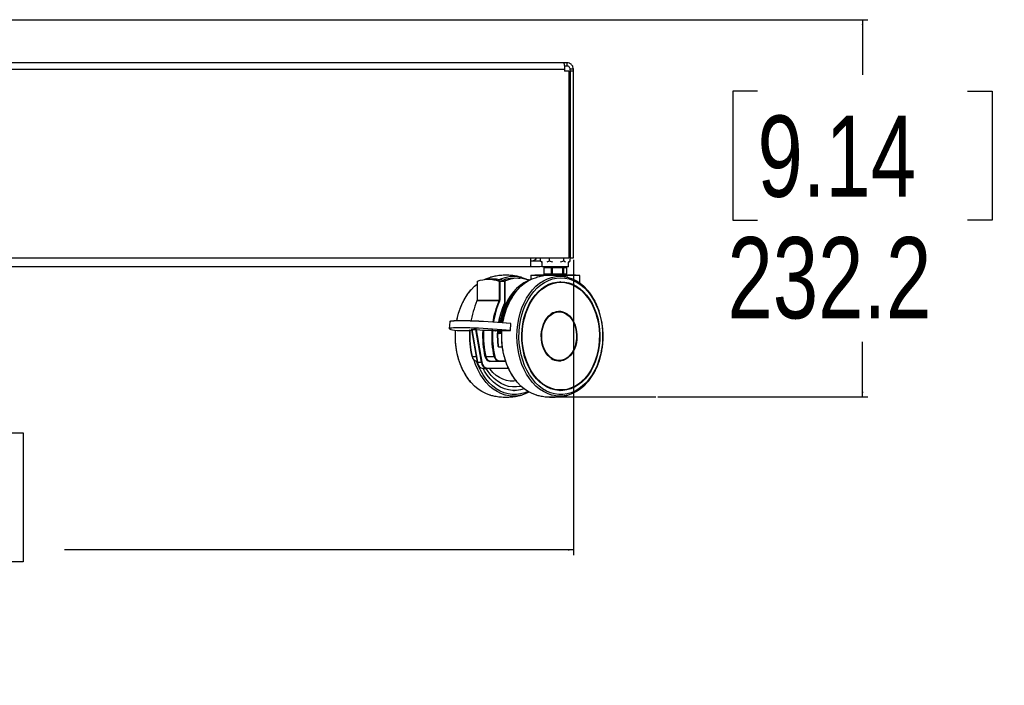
# Model space of a CAD drawing. Header units: millimetres. Extents: x 36407 to 443956, y 20230 to 409263.
# Tile 52 of 79: x 300176 to 330483, y 20230 to 40710. Entities that reach past the tile are written whole.
import ezdxf

# ---------------------------------------------------------------- set-up
doc = ezdxf.new("R2010")
doc.units = ezdxf.units.MM
doc.header["$LTSCALE"] = 50
doc.layers.add('COMPONENT_GEOMETRY', color=7, linetype='Continuous')
doc.styles.add('SLDTEXTSTYLE0', font='TXT', dxfattribs={"width": 0.75})
doc.dimstyles.new('SLDDIMSTYLE1', dxfattribs={"dimtxt": 2500, "dimasz": 165.1, "dimexe": 0, "dimexo": 0.0625, "dimgap": 625, "dimtad": 0, "dimtih": 1, "dimtoh": 1, "dimdec": 1, "dimrnd": 1e-09, "dimzin": 12, "dimdsep": 46, "dimtxsty": 'SLDTEXTSTYLE0', "dimsah": 1, "dimcen": 0.09, "dimadec": 0, "dimazin": 3, "dimtfac": 1, "dimtdec": 1, "dimtofl": 0, "dimtmove": 0, "dimatfit": 3, "dimfxl": 1, "dimfrac": 2, "dimtolj": 1, "dimtzin": 12, "dimarcsym": 0})
doc.dimstyles.new('SLDDIMSTYLE2', dxfattribs={"dimtxt": 2500, "dimasz": 165.1, "dimexe": 0, "dimexo": 0.0625, "dimgap": 625, "dimtad": 0, "dimtih": 1, "dimtoh": 1, "dimdec": 1, "dimrnd": 1e-09, "dimzin": 12, "dimdsep": 46, "dimtxsty": 'SLDTEXTSTYLE0', "dimsah": 1, "dimcen": 0.09, "dimadec": 0, "dimazin": 3, "dimtfac": 1, "dimtdec": 1, "dimtofl": 0, "dimtmove": 0, "dimatfit": 3, "dimfxl": 1, "dimfrac": 2, "dimtolj": 1, "dimtzin": 12, "dimarcsym": 0})

# ---------------------------------------------------------------- blocks, each defined once
blk = doc.blocks.new('_D_8')
at = {"layer": 'COMPONENT_GEOMETRY', "color": 7}
for p, q in [((299584, 40710), (326278, 40710)), ((326120, 40710), (326120, 39014)), ((322887, 38506), (322125, 38506)), ((322125, 38506), (322125, 34538)), ((329352, 38506), (330114, 38506)), ((330114, 38506), (330114, 34538)), ((322125, 34538), (322887, 34538)), ((330114, 34538), (329352, 34538)), ((326120, 29102), (326120, 30797)), ((319816, 29102), (326278, 29102))]:
    blk.add_line(p, q, dxfattribs=at)
for points in [[(326120, 40710), (326094, 40544), (326145, 40544)], [(326120, 29102), (326145, 29267), (326094, 29267)]]:
    blk.add_solid(points, dxfattribs=at)
at = {"layer": 'COMPONENT_GEOMETRY', "color": 7, "char_height": 2500, "attachment_point": 1, "style": 'SLDTEXTSTYLE0'}
for s, insert in [('9.14', (322887, 37760)), ('232.2', (321963, 34020))]:
    blk.add_mtext(s, dxfattribs=dict(at, insert=insert))
blk = doc.blocks.new('_D_9')
at = {"layer": 'COMPONENT_GEOMETRY', "color": 7}
for p, q in [((271821, 33321), (271821, 24238)), ((317221, 33321), (317221, 24238)), ((289519, 27998), (288757, 27998)), ((288757, 27998), (288757, 24029)), ((299523, 27998), (300284, 27998)), ((300284, 27998), (300284, 24029)), ((271821, 24397), (287489, 24397)), ((317221, 24397), (301553, 24397)), ((288757, 24029), (289519, 24029)), ((300284, 24029), (299523, 24029))]:
    blk.add_line(p, q, dxfattribs=at)
for points in [[(271821, 24397), (271986, 24372), (271986, 24422)], [(317221, 24397), (317056, 24422), (317056, 24372)]]:
    blk.add_solid(points, dxfattribs=at)
at = {"layer": 'COMPONENT_GEOMETRY', "color": 7, "char_height": 2500, "attachment_point": 1, "style": 'SLDTEXTSTYLE0'}
for s, insert in [('2\'11.7"', (289519, 27252)), ('908', (291750, 23511))]:
    blk.add_mtext(s, dxfattribs=dict(at, insert=insert))

msp = doc.modelspace()

# ---------------------------------------------------------------- linework, layer by layer
at = {"color": 7, "linetype": 'Continuous', "lineweight": 25}
for p, q in [((272091.62, 39184.55), (316950.2, 39184.55)), ((316920.91, 39384.55), (272120.91, 39384.55)), ((317020.91, 39384.55), (316920.91, 39384.55)), ((317020.91, 39284.55), (316942.23, 39284.55)), ((316950.2, 39184.55), (316950.2, 39124.54)), ((316950.2, 39184.55), (316950.2, 39184.55)), ((317080.2, 39124.54), (316950.2, 39124.54)), ((317020.91, 39384.55), (317020.91, 39284.55)), ((317080.2, 39124.54), (317080.2, 33384.55)), ((317220.91, 39184.55), (317120.91, 39184.55)), ((317120.91, 39124.54), (317120.91, 39184.55)), ((317220.91, 39124.54), (317120.91, 39124.54)), ((317120.91, 39124.54), (317120.91, 33384.55)), ((317220.91, 39124.54), (317220.91, 39184.55)), ((317220.91, 33384.55), (317220.91, 39124.54)), ((271961.62, 33384.55), (317080.2, 33384.55)), ((316203.38, 33280.94), (316203.38, 33384.55)), ((316470.29, 33384.55), (316470.29, 33280.94)), ((316926.36, 33280.94), (316926.36, 33384.55)), ((317095.51, 33558.65), (317080.2, 33570.62)), ((317115.52, 33541.28), (317080.2, 33567.24)), ((317115.52, 33280.94), (317115.52, 33541.28)), ((317120.91, 33384.55), (317220.91, 33384.55)), ((315908.41, 33109.55), (273133.41, 33109.55)), ((316195.91, 33284.55), (315908.41, 33284.55)), ((316195.91, 33109.55), (315908.41, 33109.55)), ((316203.38, 33284.73), (316195.91, 33284.55)), ((316246.95, 33113.58), (316195.91, 33109.55)), ((316203.38, 33280.94), (316223.71, 33265.99)), ((316271.29, 33245.57), (316203.38, 33280.94)), ((316222.41, 33264.34), (316246.95, 33245.15)), ((316246.95, 33245.15), (316246.95, 33109.55)), ((317071.95, 33109.55), (316246.95, 33109.55)), ((316305.72, 33079.55), (316305.72, 32889.55)), ((316310.72, 33084.54), (316316.16, 33084.54)), ((316544.03, 33079.55), (316312.52, 33079.55)), ((316312.52, 33079.55), (316312.52, 32889.55)), ((316316.16, 33084.54), (316547.67, 33084.54)), ((316470.29, 33280.94), (316402.38, 33245.57)), ((316409.45, 33109.55), (316409.45, 33084.54)), ((316586.33, 33245.57), (316470.29, 33280.94)), ((316567.97, 33079.55), (316544.03, 33079.55)), ((316544.03, 32889.55), (316544.03, 33079.55)), ((316547.67, 33084.54), (316566.82, 33084.54)), ((316566.82, 33084.54), (316895.55, 33084.54)), ((316896.7, 33079.55), (316567.97, 33079.55)), ((316567.97, 33079.55), (316567.97, 32889.55)), ((316926.36, 33280.94), (316810.32, 33245.57)), ((316895.55, 33084.54), (316910.12, 33084.54)), ((316896.7, 32889.55), (316896.7, 33079.55)), ((316914.9, 33079.55), (316896.7, 33079.55)), ((316909.44, 33084.54), (316909.44, 33109.55)), ((316910.12, 33084.54), (317007.33, 33084.54)), ((316914.9, 33079.55), (316914.9, 32889.55)), ((317012.12, 33079.55), (316914.9, 33079.55)), ((316974.49, 33245.57), (316926.36, 33280.94)), ((317007.33, 33084.54), (317008.18, 33084.54)), ((317012.12, 32889.55), (317012.12, 33079.55)), ((317013.18, 32889.55), (317013.18, 33079.55)), ((317115.52, 33280.94), (317067.39, 33245.57)), ((317071.95, 33245.15), (317096.49, 33264.34)), ((317071.95, 33109.55), (317071.95, 33245.15)), ((315904.45, 32837.05), (315904.45, 32715.6)), ((315914.45, 32847.05), (317404.45, 32847.05)), ((316031.67, 32859.55), (316031.67, 32847.05)), ((316031.67, 32859.55), (317287.23, 32859.55)), ((316316.16, 32884.55), (316310.72, 32884.55)), ((316312.52, 32889.55), (316544.03, 32889.55)), ((316547.67, 32884.55), (316316.16, 32884.55)), ((316409.45, 32884.55), (316409.45, 32859.55)), ((316544.03, 32889.55), (316567.97, 32889.55)), ((316566.82, 32884.55), (316547.67, 32884.55)), ((316895.55, 32884.55), (316566.82, 32884.55)), ((316567.97, 32889.55), (316896.7, 32889.55)), ((316910.12, 32884.55), (316895.55, 32884.55)), ((316896.7, 32889.55), (316914.9, 32889.55)), ((316909.44, 32859.55), (316909.44, 32884.55)), ((317007.33, 32884.55), (316910.12, 32884.55)), ((316914.9, 32889.55), (317012.12, 32889.55)), ((317008.18, 32884.55), (317007.33, 32884.55)), ((317287.23, 32847.05), (317287.23, 32859.55)), ((317414.45, 32608.76), (317414.45, 32837.05)), ((314254.38, 32654.43), (314254.38, 32084.8)), ((314257.21, 32654.43), (314257.21, 32084.8)), ((314763.64, 32725.81), (314605.86, 32725.81)), ((314940.17, 32084.8), (314940.17, 32654.43)), ((314954.31, 32654.43), (314940.17, 32654.43)), ((314949.06, 32664.12), (315106.84, 32664.12)), ((314954.31, 32654.43), (314954.31, 32084.8)), ((315112.09, 32654.43), (314954.31, 32654.43)), ((315112.09, 32002.31), (315112.09, 32654.43)), ((315115.12, 32002.31), (315115.12, 32654.43)), ((316800.74, 32646.49), (316811.16, 32646.55)), ((316811.16, 32646.55), (316802.53, 32646.55)), ((316831.88, 32629.55), (316811.16, 32629.55)), ((314934.83, 32058.54), (314251.87, 32058.54)), ((314257.21, 32084.8), (314940.17, 32084.8)), ((314954.31, 32084.8), (314940.17, 32084.8)), ((316780.55, 31722.05), (316754.6, 31722.05)), ((313411.45, 31415.85), (313398.63, 31211.63)), ((315281.86, 31357.7), (315269.05, 31153.48)), ((315279.59, 31151.57), (315292.41, 31355.79)), ((313663.62, 31141.86), (313664.25, 31141.83)), ((313664.25, 31141.83), (314033.05, 31141.83)), ((314082.61, 31180.76), (314208.05, 31180.76)), ((314086.38, 31172), (314260.05, 30168.2)), ((314214.4, 31173.14), (314088.95, 31173.14)), ((314088.95, 31173.14), (314262.94, 30167.55)), ((314388.38, 30167.55), (314214.4, 31173.14)), ((314229.47, 31168.96), (314402.32, 30169.9)), ((314439.89, 31143.29), (314229.47, 31168.96)), ((314237.06, 31178.92), (314447.49, 31153.25)), ((314447.49, 31153.25), (314712.31, 31153.25)), ((314718.83, 31142.47), (314454.01, 31142.47)), ((314812, 31131.9), (314732.94, 31141.55)), ((314740.54, 31151.51), (314819.6, 31141.86)), ((314819.6, 31141.86), (315264.73, 31141.86)), ((314820.22, 31141.83), (314819.6, 31141.86)), ((314820.22, 31141.83), (315265.36, 31141.83)), ((314932.58, 31057.82), (314891.41, 31057.82)), ((314892.21, 31068.35), (314924.05, 31068.35)), ((314927.99, 31141.83), (314924.05, 31068.35)), ((315007.77, 31057.82), (314955.86, 31057.82)), ((315265.36, 31141.83), (315264.73, 31141.86)), ((314913.05, 30644.99), (315028.36, 30644.99)), ((314519.07, 30343.61), (314783.89, 30343.61)), ((314237.59, 30204.35), (314253.8, 30204.35)), ((314262.94, 30167.55), (314388.38, 30167.55)), ((314655.73, 30204.35), (314920.55, 30204.35)), ((315127.12, 30204.35), (314920.55, 30204.35)), ((316754.6, 30222.05), (316780.55, 30222.05)), ((314437.23, 29976.19), (314562.67, 29976.19)), ((315218.46, 29976.19), (314562.67, 29976.19)), ((315373.89, 29297.54), (315403.24, 29297.54)), ((316802.53, 29297.54), (316811.16, 29297.54)), ((316811.16, 29314.54), (316831.88, 29314.54))]:
    msp.add_line(p, q, dxfattribs=at)
at = {"color": 8, "linetype": 'Continuous', "lineweight": 25}
for p, q in [((316312.52, 33079.55), (316305.72, 33079.55)), ((317013.18, 33079.55), (317012.12, 33079.55)), ((316382.24, 32837.05), (315904.45, 32837.05)), ((316305.72, 32889.55), (316312.52, 32889.55)), ((317414.45, 32837.05), (316759.12, 32837.05)), ((317012.12, 32889.55), (317013.18, 32889.55)), ((314257.21, 32654.43), (314254.38, 32654.43)), ((315112.09, 32654.43), (315115.12, 32654.43)), ((314257.21, 32084.8), (314254.38, 32084.8)), ((315112.09, 32002.31), (315115.12, 32002.31)), ((313663.62, 31141.86), (314033.57, 31141.86)), ((314029.35, 31153.25), (314089.63, 31153.25)), ((314091.49, 31142.47), (314035.87, 31142.47)), ((314966.85, 31141.83), (314962.83, 31067.82)), ((314962.83, 31067.82), (315008.39, 31067.82)), ((315029.76, 30634.99), (314920.02, 30634.99)), ((314100.93, 30343.61), (314229.71, 30343.61)), ((315130.8, 30194.35), (314648.76, 30194.35)), ((314927.52, 30214.35), (315123.56, 30214.35)), ((314569.64, 29986.18), (315213.89, 29986.18))]:
    msp.add_line(p, q, dxfattribs=at)
at = {"color": 7, "linetype": 'Continuous', "lineweight": 25, "flags": 128}
for points in [[(315908.41, 33109.55), (315908.41, 33115.79), (315908.41, 33134.28), (315908.41, 33164.32), (315908.41, 33204.74), (315908.41, 33253.99), (315908.41, 33310.18), (315908.41, 33371.14), (315908.41, 33384.55)], [(314480.01, 32717.63), (314525.09, 32737.93), (314651.08, 32781.94), (314664.4, 32785.53)], [(315811.79, 32705.1), (315767.7, 32718.8), (315639.98, 32745.92), (315510.95, 32754.92), (315381.93, 32745.73), (315254.24, 32718.42), (315129.17, 32673.29), (315098.59, 32659.33)], [(315374.53, 32817.4), (315504.25, 32808.51), (315632.72, 32781.94), (315758.7, 32737.93), (315856.22, 32690.82)], [(315494.94, 32394.61), (315498.34, 32398.52), (315602.66, 32506.4), (315714.05, 32599.5), (315831.46, 32676.93), (315953.74, 32737.93), (316079.72, 32781.94), (316093.05, 32785.53)], [(316831.88, 32768.17), (316960.14, 32759.25), (317087.12, 32732.57), (317211.56, 32688.38), (317332.23, 32627.14), (317447.93, 32549.45), (317557.51, 32456.08), (317659.87, 32347.96), (317754.01, 32226.17), (317838.98, 32091.92), (317913.94, 31946.53), (317978.15, 31791.46), (318030.96, 31628.25), (318071.86, 31458.51), (318100.44, 31283.94), (318116.41, 31106.27), (318119.61, 30927.27), (318110.01, 30748.71), (318087.71, 30572.37), (318052.93, 30400), (318006.02, 30233.32), (317947.43, 30073.98), (317877.76, 29923.57), (317797.69, 29783.57), (317708.03, 29655.39), (317609.66, 29540.29), (317503.56, 29439.43), (317390.78, 29353.79), (317272.45, 29284.24), (317149.74, 29231.46), (317023.87, 29195.98), (316896.09, 29178.15), (316767.67, 29178.15), (316639.9, 29195.98), (316514.03, 29231.46), (316391.32, 29284.24), (316272.99, 29353.79), (316160.21, 29439.43), (316054.11, 29540.29), (315955.73, 29655.39), (315866.07, 29783.57), (315786, 29923.57), (315716.33, 30073.98), (315657.75, 30233.32), (315610.83, 30400), (315576.05, 30572.37), (315553.75, 30748.71), (315544.16, 30927.27), (315547.36, 31106.27), (315563.33, 31283.94), (315591.9, 31458.51), (315632.8, 31628.25), (315685.62, 31791.46), (315749.82, 31946.53), (315824.79, 32091.92), (315909.76, 32226.17), (316003.89, 32347.96), (316106.25, 32456.08), (316215.83, 32549.45), (316331.53, 32627.14), (316452.2, 32688.38), (316576.65, 32732.57), (316703.63, 32759.25), (316831.88, 32768.17)], [(316803.18, 32817.4), (316932.9, 32808.51), (317061.37, 32781.94), (317187.35, 32737.93), (317309.63, 32676.93), (317427.04, 32599.5), (317538.43, 32506.4), (317642.75, 32398.52), (317647.37, 32393.2)], [(314066.29, 32394.61), (314069.69, 32398.52), (314174.01, 32506.4), (314254.38, 32575.62)], [(314940.17, 32654.43), (314855.97, 32681.21), (314770.76, 32700.4), (314684.9, 32711.96), (314598.69, 32715.81), (314512.48, 32711.96), (314426.62, 32700.4), (314341.41, 32681.21), (314257.21, 32654.43)], [(314260.95, 32663.82), (314261.3, 32663.94), (314262.66, 32664.12)], [(314262.66, 32664.12), (314347.29, 32691.03), (314432.92, 32710.33), (314519.22, 32721.94), (314605.86, 32725.81), (314692.5, 32721.94), (314778.8, 32710.33), (314864.43, 32691.03), (314949.06, 32664.12)], [(315106.84, 32664.12), (315022.21, 32691.03), (314936.58, 32710.33), (314850.28, 32721.94), (314763.64, 32725.81)], [(315844.22, 32684.19), (315818.33, 32673.29), (315697.16, 32610.79), (315581.14, 32531.56), (315471.44, 32436.41), (315369.19, 32326.31), (315275.43, 32202.38), (315191.12, 32065.9), (315117.11, 31918.25), (315054.17, 31760.94), (315002.93, 31595.57), (314963.92, 31423.85), (314959.05, 31397.07)], [(316831.88, 32647.05), (316955.4, 32638.17), (317077.6, 32611.63), (317197.2, 32567.71), (317312.93, 32506.88), (317423.56, 32429.77), (317527.91, 32337.22), (317624.89, 32230.19), (317713.47, 32109.83), (317792.69, 31977.41), (317861.74, 31834.32), (317919.86, 31682.1), (317966.46, 31522.35), (318001.02, 31356.77), (318023.19, 31187.11), (318032.74, 31015.17), (318029.56, 30842.78), (318013.67, 30671.75), (317985.27, 30503.91), (317944.63, 30341.03), (317892.21, 30184.84), (317828.54, 30036.99), (317754.3, 29899.05), (317670.29, 29772.49), (317577.39, 29658.65), (317476.59, 29558.72), (317368.96, 29473.78), (317255.63, 29404.72), (317137.81, 29352.27), (317016.74, 29317), (316893.72, 29299.27), (316770.04, 29299.27), (316647.02, 29317), (316525.96, 29352.27), (316408.14, 29404.72), (316294.81, 29473.78), (316187.17, 29558.72), (316086.37, 29658.65), (315993.47, 29772.49), (315909.46, 29899.05), (315835.23, 30036.99), (315771.56, 30184.84), (315719.13, 30341.03), (315678.5, 30503.91), (315650.09, 30671.75), (315634.21, 30842.78), (315631.03, 31015.17), (315640.57, 31187.11), (315662.74, 31356.77), (315697.31, 31522.35), (315743.9, 31682.1), (315802.03, 31834.32), (315871.07, 31977.41), (315950.3, 32109.83), (316038.87, 32230.19), (316135.85, 32337.22), (316240.21, 32429.77), (316350.83, 32506.88), (316466.56, 32567.71), (316586.16, 32611.63), (316708.37, 32638.17), (316831.88, 32647.05)], [(316831.88, 32629.55), (316954.11, 32620.76), (317075.03, 32594.5), (317193.38, 32551.04), (317307.9, 32490.84), (317417.38, 32414.55), (317520.64, 32322.96), (317616.61, 32217.05), (317704.26, 32097.94), (317782.65, 31966.9), (317850.98, 31825.32), (317908.5, 31674.69), (317954.6, 31516.61), (317988.81, 31352.75), (318010.75, 31184.87), (318020.19, 31014.72), (318017.04, 30844.13), (318001.33, 30674.89), (317973.22, 30508.8), (317933.01, 30347.62), (317881.13, 30193.06), (317818.12, 30046.76), (317744.67, 29910.26), (317661.53, 29785.02), (317569.6, 29672.37), (317469.86, 29573.49), (317363.35, 29489.44), (317251.2, 29421.09), (317134.61, 29369.2), (317014.81, 29334.29), (316893.08, 29316.74), (316770.69, 29316.74), (316648.95, 29334.29), (316529.15, 29369.2), (316412.56, 29421.09), (316300.42, 29489.44), (316193.91, 29573.49), (316094.16, 29672.37), (316002.23, 29785.02), (315919.1, 29910.26), (315845.64, 30046.76), (315782.64, 30193.06), (315730.76, 30347.62), (315690.55, 30508.8), (315662.44, 30674.89), (315646.72, 30844.13), (315643.57, 31014.72), (315653.02, 31184.87), (315674.96, 31352.75), (315709.16, 31516.61), (315755.27, 31674.69), (315812.79, 31825.32), (315881.11, 31966.9), (315959.51, 32097.94), (316047.16, 32217.05), (316143.12, 32322.96), (316246.39, 32414.55), (316355.86, 32490.84), (316470.38, 32551.04), (316588.73, 32594.5), (316709.66, 32620.76), (316831.88, 32629.55)], [(316097.97, 32298.09), (316122.4, 32322.96), (316225.66, 32414.55), (316335.13, 32490.84), (316449.65, 32551.04), (316568, 32594.5), (316688.93, 32620.76), (316811.16, 32629.55)], [(316811.16, 32646.55), (316934.63, 32637.67), (317056.8, 32611.14), (317176.36, 32567.24), (317292.06, 32506.42), (317402.66, 32429.34), (317506.98, 32336.81), (317524.29, 32319.32)], [(315326.33, 32209.88), (315319.6, 32200.34), (315234.06, 32064.88), (315158.92, 31917.9), (315094.99, 31760.96), (315042.93, 31595.71), (315003.3, 31423.89), (314997.77, 31393.84)], [(314251.87, 32058.54), (314218.79, 31979.96), (314188.23, 31899.44), (314160.23, 31817.11), (314134.87, 31733.15), (314112.17, 31647.71), (314092.2, 31560.96), (314074.99, 31473.07), (314070.7, 31448.46)], [(314747.9, 31413.15), (314757.95, 31473.07), (314775.17, 31560.96), (314795.14, 31647.71), (314817.83, 31733.15), (314843.2, 31817.11), (314871.19, 31899.44), (314901.75, 31979.96), (314934.83, 32058.54)], [(314947.9, 32053.29), (314915.08, 31975.34), (314884.75, 31895.47), (314856.96, 31813.81), (314831.77, 31730.53), (314809.22, 31645.79), (314789.36, 31559.75), (314772.22, 31472.58), (314762.06, 31412.14)], [(314921.93, 31400.08), (314946.96, 31525.97), (314990.94, 31691.9), (315046.16, 31851.17), (315112.09, 32002.31)], [(315111.06, 31996.71), (315045.49, 31846.39), (314990.57, 31687.99), (314946.83, 31522.96), (314922.33, 31400.05)], [(316780.55, 31737.38), (316864.33, 31728.41), (316946.15, 31701.71), (317024.09, 31657.91), (317096.32, 31598.03), (317161.15, 31523.49), (317217.06, 31436.01), (317262.73, 31337.66), (317297.11, 31230.74), (317319.37, 31117.76), (317329.01, 31001.36), (317325.79, 30884.27), (317309.79, 30769.25), (317281.39, 30658.97), (317241.25, 30556.04), (317190.31, 30462.85), (317129.76, 30381.6), (317061.03, 30314.19), (316985.72, 30262.2), (316905.61, 30226.85), (316822.56, 30208.96), (316738.53, 30208.96), (316655.48, 30226.85), (316575.37, 30262.2), (316500.06, 30314.19), (316431.33, 30381.6), (316370.78, 30462.85), (316319.84, 30556.04), (316279.7, 30658.97), (316251.29, 30769.25), (316235.3, 30884.27), (316232.08, 31001.36), (316241.71, 31117.76), (316263.98, 31230.74), (316298.35, 31337.66), (316344.03, 31436.01), (316399.94, 31523.49), (316464.77, 31598.03), (316537, 31657.91), (316614.94, 31701.71), (316696.76, 31728.41), (316780.55, 31737.38)], [(316780.55, 31722.05), (316862.65, 31713.26), (316942.83, 31687.1), (317019.21, 31644.17), (317089.99, 31585.49), (317153.52, 31512.44), (317208.31, 31426.72), (317253.07, 31330.34), (317286.76, 31225.56), (317308.58, 31114.84), (317318.02, 31000.77), (317314.87, 30886.03), (317299.19, 30773.31), (317271.36, 30665.24), (317232.02, 30564.37), (317182.1, 30473.05), (317122.76, 30393.43), (317055.41, 30327.37), (316981.61, 30276.42), (316903.1, 30241.78), (316821.72, 30224.25), (316739.37, 30224.25), (316657.99, 30241.78), (316579.48, 30276.42), (316505.68, 30327.37), (316438.32, 30393.43), (316378.99, 30473.05), (316329.07, 30564.37), (316289.73, 30665.24), (316261.9, 30773.31), (316246.22, 30886.03), (316243.06, 31000.77), (316252.51, 31114.84), (316274.33, 31225.56), (316308.01, 31330.34), (316352.77, 31426.72), (316407.56, 31512.44), (316471.09, 31585.49), (316541.88, 31644.17), (316618.26, 31687.1), (316698.44, 31713.26), (316780.55, 31722.05)], [(313408.07, 31201.66), (313399.02, 31209.47), (313404.2, 31218.02), (313427.19, 31225.35), (313467.64, 31231.35), (313524.93, 31235.94), (313598.2, 31239.03), (313686.34, 31240.59), (313788.04, 31240.59), (313901.74, 31239.03), (314025.75, 31235.94), (314158.18, 31231.35), (314297.04, 31225.35), (314440.24, 31218.02), (314585.61, 31209.47), (314730.96, 31199.83), (314874.11, 31189.24), (315012.88, 31177.87), (315145.2, 31165.89), (315269.05, 31153.48)], [(315262.66, 31143.38), (315139.85, 31155.68), (315008.65, 31167.57), (314871.05, 31178.84), (314729.11, 31189.34), (314584.97, 31198.9), (314440.83, 31207.37), (314298.84, 31214.64), (314161.14, 31220.6), (314029.83, 31225.14), (313906.86, 31228.21), (313794.11, 31229.76), (313693.28, 31229.76), (313605.87, 31228.21), (313533.22, 31225.14), (313476.41, 31220.6), (313436.31, 31214.64), (313413.51, 31207.37), (313408.37, 31198.9), (313420.96, 31189.34), (313451.09, 31178.84), (313498.31, 31167.57), (313561.9, 31155.68), (313640.9, 31143.38)], [(315281.86, 31357.7), (315158.01, 31370.11), (315025.7, 31382.09), (314886.92, 31393.46), (314743.78, 31404.04), (314598.42, 31413.69), (314453.05, 31422.24), (314309.86, 31429.57), (314170.99, 31435.58), (314038.56, 31440.15), (313914.56, 31443.25), (313800.85, 31444.81), (313699.15, 31444.81), (313611.01, 31443.25), (313537.74, 31440.15), (313480.45, 31435.58), (313440.01, 31429.57), (313417.02, 31422.24), (313411.45, 31415.85)], [(313422.29, 31426.37), (313427.58, 31431.52), (313450.37, 31438.79), (313490.47, 31444.74), (313547.28, 31449.28), (313619.93, 31452.35), (313707.34, 31453.9), (313808.18, 31453.9), (313920.93, 31452.35), (314043.89, 31449.28), (314175.21, 31444.74), (314312.9, 31438.79), (314454.89, 31431.52), (314599.04, 31423.04), (314743.17, 31413.48), (314885.11, 31402.98), (315022.71, 31391.71), (315153.91, 31379.83), (315276.73, 31367.52)], [(315276.73, 31367.52), (315277.84, 31367.36), (315278.88, 31366.82), (315279.82, 31365.92), (315280.62, 31364.7), (315281.24, 31363.21), (315281.66, 31361.5), (315281.87, 31359.64), (315281.86, 31357.7)], [(314035.87, 31142.47), (314031.66, 31041.51), (314031, 30940.37), (314033.88, 30839.33), (314040.3, 30738.59), (314050.25, 30638.41), (314063.69, 30539.03), (314080.59, 30440.68), (314100.93, 30343.61)], [(314100.79, 30346.64), (314080.56, 30443.24), (314063.74, 30541.1), (314050.36, 30639.98), (314040.47, 30739.67), (314034.08, 30839.9), (314031.21, 30940.46), (314031.86, 31041.08), (314036.04, 31141.55)], [(314505.27, 30340.57), (314484.83, 30438.12), (314467.85, 30536.93), (314454.34, 30636.8), (314444.35, 30737.46), (314437.9, 30838.68), (314435, 30940.23), (314435.67, 31041.84), (314439.89, 31143.29)], [(314454.01, 31142.47), (314449.81, 31041.51), (314449.14, 30940.37), (314452.03, 30839.33), (314458.45, 30738.59), (314468.39, 30638.41), (314481.83, 30539.03), (314498.73, 30440.68), (314519.07, 30343.61)], [(314783.89, 30343.61), (314763.56, 30440.68), (314746.65, 30539.03), (314733.21, 30638.41), (314723.27, 30738.59), (314716.85, 30839.33), (314713.96, 30940.37), (314714.63, 31041.51), (314718.83, 31142.47)], [(314732.94, 31141.55), (314728.76, 31041.08), (314728.1, 30940.46), (314730.98, 30839.9), (314737.37, 30739.67), (314747.26, 30639.98), (314760.64, 30541.1), (314777.46, 30443.24), (314797.69, 30346.64)], [(314905.9, 30651.5), (314889.82, 30826.98), (314885.9, 31003.79), (314891.34, 31141.83)], [(314891.57, 31141.83), (314886.11, 31003.62), (314890, 30827.76), (314905.99, 30653.25)], [(315264.73, 31141.86), (315266.73, 31141.9), (315268.13, 31141.99), (315268.87, 31142.13), (315268.93, 31142.32), (315268.29, 31142.55), (315266.99, 31142.82), (315265.08, 31143.1), (315262.66, 31143.38)], [(314260.05, 30168.2), (314260.24, 30167.95), (314260.8, 30167.73), (314261.71, 30167.6), (314262.94, 30167.55)], [(315705.58, 29350.97), (315588.1, 29317), (315465.07, 29299.27), (315341.4, 29299.27), (315218.37, 29317), (315097.31, 29352.27), (314979.49, 29404.72), (314866.16, 29473.78), (314758.53, 29558.72), (314657.73, 29658.65), (314564.83, 29772.49), (314480.82, 29899.05), (314437.35, 29976.19)], [(315705.12, 29351.31), (315588.04, 29317.49), (315465.06, 29299.77), (315341.42, 29299.77), (315218.43, 29317.49), (315097.4, 29352.76), (314979.62, 29405.19), (314866.32, 29474.22), (314758.72, 29559.14), (314657.95, 29659.04), (314565.08, 29772.85), (314481.09, 29899.37), (314437.8, 29976.19)], [(315607.5, 29433.21), (315581.76, 29427), (315462.97, 29409.29), (315343.5, 29409.29), (315224.71, 29427), (315107.94, 29462.21), (314994.52, 29514.53), (314885.73, 29583.37), (314782.8, 29667.93), (314686.9, 29767.28), (314599.12, 29880.27), (314537.45, 29976.19)], [(315445.31, 29598.17), (315383.6, 29590.55), (315270.29, 29590.55), (315157.72, 29608.56), (315047.36, 29644.34), (314940.64, 29697.44), (314838.96, 29767.15), (314743.63, 29852.57), (314655.92, 29952.58), (314637.93, 29976.19)], [(314665.09, 29158.38), (314651.08, 29162.16), (314525.09, 29206.16), (314402.81, 29267.17), (314285.4, 29344.6), (314174.01, 29437.7), (314069.69, 29545.57), (314065.47, 29550.42)], [(316093.73, 29158.38), (316079.72, 29162.16), (315953.74, 29206.16), (315831.46, 29267.17), (315714.05, 29344.6), (315602.66, 29437.7), (315498.34, 29545.57), (315494.12, 29550.42)], [(316811.16, 29314.54), (316749.96, 29316.74), (316628.22, 29334.29), (316508.43, 29369.2), (316391.84, 29421.09), (316279.69, 29489.44), (316173.18, 29573.49), (316097.97, 29646.01)], [(317646.07, 29549.39), (317642.75, 29545.57), (317538.43, 29437.7), (317427.04, 29344.6), (317309.63, 29267.17), (317187.35, 29206.16), (317061.37, 29162.16), (316932.9, 29135.59), (316803.18, 29126.7), (316673.46, 29135.59), (316562.11, 29157.57)], [(317524.29, 29624.77), (317455.67, 29559.14), (317348.07, 29474.22), (317234.77, 29405.19), (317116.99, 29352.76), (316995.96, 29317.49), (316872.98, 29299.77), (316800.74, 29297.61)], [(315856.22, 29253.27), (315758.7, 29206.16), (315632.72, 29162.16), (315504.25, 29135.59), (315374.53, 29126.7), (315244.81, 29135.59), (315133.47, 29157.57)]]:
    msp.add_lwpolyline(points, dxfattribs=at)
at = {"color": 8, "linetype": 'Continuous', "lineweight": 25, "flags": 128}
for points in [[(314918.65, 32704.45), (314990.36, 32737.93), (315116.35, 32781.94), (315244.81, 32808.51), (315374.53, 32817.4)], [(315015.01, 32684.66), (315023.55, 32688.38), (315148, 32732.57), (315274.98, 32759.25), (315403.24, 32768.17)], [(315403.24, 32768.17), (315531.49, 32759.25), (315569.97, 32753.06)], [(316562.11, 29157.57), (316544.99, 29162.16), (316419.01, 29206.16), (316296.73, 29267.17), (316179.32, 29344.6), (316067.92, 29437.7), (315963.61, 29545.57), (315867.38, 29667.19), (315780.16, 29801.37), (315702.79, 29946.82), (315636.02, 30102.15), (315580.5, 30265.86), (315536.74, 30436.37), (315505.19, 30612.04), (315486.13, 30791.17), (315479.76, 30972.05), (315486.13, 31152.92), (315505.19, 31332.05), (315536.74, 31507.72), (315580.5, 31678.23), (315636.02, 31841.94), (315702.79, 31997.27), (315780.16, 32142.72), (315867.38, 32276.9), (315963.61, 32398.52), (316067.92, 32506.4), (316179.32, 32599.5), (316296.73, 32676.93), (316419.01, 32737.93), (316544.99, 32781.94), (316673.46, 32808.51), (316803.18, 32817.4)], [(315108.55, 32663.82), (315108.21, 32663.94), (315106.84, 32664.12)], [(315585.03, 32489.69), (315518.2, 32431.16), (315414.65, 32322.86), (315326.33, 32209.88)], [(313631.52, 31452.67), (313642.83, 31507.72), (313686.58, 31678.23), (313742.11, 31841.94), (313808.88, 31997.27), (313886.24, 32142.72), (313973.46, 32276.9), (314066.29, 32394.61)], [(315048.79, 31389.44), (315071.47, 31507.72), (315115.23, 31678.23), (315170.76, 31841.94), (315237.52, 31997.27), (315314.89, 32142.72), (315402.11, 32276.9), (315494.94, 32394.61)], [(315112.09, 32002.31), (315113.11, 32001.21), (315113.83, 32000.16), (315114.22, 31999.2), (315114.25, 31998.34), (315114.12, 31997.95)], [(314065.47, 29550.42), (313973.46, 29667.19), (313886.24, 29801.37), (313808.88, 29946.82), (313742.11, 30102.15), (313686.58, 30265.86), (313642.83, 30436.37), (313611.27, 30612.04), (313592.21, 30791.17), (313585.84, 30972.05), (313592.06, 31150.75)], [(315494.12, 29550.42), (315402.11, 29667.19), (315314.89, 29801.37), (315237.52, 29946.82), (315170.76, 30102.15), (315115.23, 30265.86), (315071.47, 30436.37), (315039.92, 30612.04), (315020.86, 30791.17), (315014.49, 30972.05), (315020.1, 31141.83)], [(314905.9, 30651.5), (314907.14, 30651.84), (314908.07, 30652.17), (314908.65, 30652.47), (314908.85, 30652.73), (314908.85, 30652.76)], [(315133.47, 29157.57), (315116.35, 29162.16), (314990.36, 29206.16), (314868.08, 29267.17), (314750.68, 29344.6), (314639.28, 29437.7), (314534.96, 29545.57), (314438.73, 29667.19), (314351.51, 29801.37), (314274.15, 29946.82), (314207.38, 30102.15), (314161.24, 30235.03)], [(315821.26, 29273.12), (315721.09, 29231.46), (315595.22, 29195.98), (315467.44, 29178.15), (315339.03, 29178.15), (315211.25, 29195.98), (315085.38, 29231.46), (314962.67, 29284.24), (314844.34, 29353.79), (314731.56, 29439.43), (314625.46, 29540.29), (314527.09, 29655.39), (314437.42, 29783.57), (314357.36, 29923.57), (314287.69, 30073.98), (314238.7, 30204.35)]]:
    msp.add_lwpolyline(points, dxfattribs=at)
at = {"color": 7, "linetype": 'Continuous', "lineweight": 25}
for centre, radius, start, end in [((315895.91, 33534.55), 250, 272.865984, 323.130102), ((316310.72, 33079.55), 5, 90, 180), ((316316.95, 33080.14), 4.48, 100.263066, 187.582474), ((316548.47, 33080.14), 4.48, 100.227442, 187.586277), ((316561.71, 33080.74), 6.38, 349.249917, 36.634685), ((316890.42, 33080.73), 6.39, 349.31555, 36.569141), ((316910.02, 33079.66), 4.89, 358.750308, 88.841999), ((317007.23, 33079.66), 4.89, 358.750005, 88.84212), ((317008.18, 33079.55), 5, 0, 90), ((315914.45, 32837.05), 10, 90, 180), ((316310.72, 32889.55), 5, 180, 270), ((316316.97, 32888.96), 4.49, 172.504195, 259.585233), ((316548.48, 32888.96), 4.49, 172.50029, 259.620947), ((316561.67, 32888.36), 6.41, 323.492872, 10.65234), ((316890.38, 32888.37), 6.43, 323.558055, 10.587068), ((316910, 32889.45), 4.9, 271.29629, 1.179672), ((317007.22, 32889.45), 4.9, 271.296169, 1.179975), ((317008.18, 32889.55), 5, 270, 0), ((317404.45, 32837.05), 10, 0, 90), ((314264.38, 32654.43), 10, 110.063354, 180), ((314950.94, 32653.48), 10.81, 100.001326, 174.930689), ((314944.35, 32655.3), 10, 354.985275, 61.894327), ((315102.14, 32655.31), 9.99, 354.975542, 61.92212), ((315105.12, 32654.43), 10, 0, 69.936646), ((314251.28, 32055.57), 3.02, 78.817082, 144.088252), ((314191.98, 32084.39), 65.23, 336.648231, 0.352164), ((314874.95, 32084.39), 65.23, 336.647866, 0.352529), ((314933.2, 32035.59), 23.01, 50.286383, 85.94298), ((314875.99, 32084.32), 78.32, 336.656279, 0.34522), ((315111.62, 31999.71), 3.06, 259.411339, 324.741215), ((315105.12, 32002.31), 10, 334.12703, 0), ((316758.55, 31307.33), 414.73, 90.546748, 122.241957), ((316749.15, 31308.55), 429, 54.566688, 87.538515), ((313665.28, 31338.01), 196.15, 262.860296, 269.51535), ((314026.47, 31144.15), 9.55, 349.858016, 72.468415), ((314080.52, 31172.57), 8.45, 3.903863, 75.704475), ((314205.96, 31172.56), 8.46, 3.914609, 75.693729), ((314239, 31169.57), 9.55, 101.707045, 183.633177), ((314449.43, 31143.9), 9.55, 101.703897, 183.651656), ((314455.22, 31284.77), 142.31, 263.817439, 269.512954), ((314444.62, 31144.15), 9.54, 349.854065, 72.488763), ((314709.44, 31144.15), 9.54, 349.854065, 72.488763), ((314742.49, 31142.15), 9.56, 101.762111, 183.626493), ((314821.53, 31132.51), 9.55, 101.684933, 183.671578), ((314933.43, 31067.23), 9.44, 173.190912, 264.850668), ((314954.01, 31066.54), 8.91, 281.981669, 8.283128), ((315259.41, 31152.5), 9.69, 289.597923, 5.787261), ((314922.62, 30651.51), 16.72, 180.032232, 261.052262), ((314906.79, 30649.27), 4.05, 59.455827, 101.365386), ((314911.22, 30636.28), 8.9, 351.661992, 78.104239), ((314258.1, 30361.17), 158.15, 186.375767, 262.546455), ((314520.51, 30304.22), 39.41, 92.091923, 112.749516), ((314670.31, 30359.02), 166.07, 186.378899, 262.54387), ((314676.24, 30361.17), 158.15, 186.375819, 262.546403), ((314782.46, 30383.03), 39.45, 272.07915, 292.715316), ((314941.07, 30361.17), 158.15, 186.375905, 262.545489), ((314947.02, 30363.34), 150.26, 186.379368, 262.541435), ((314466.53, 30177.93), 203.86, 182.917981, 261.734447), ((314387.01, 30218.23), 50.69, 271.546014, 287.57773), ((314591.98, 30177.93), 203.87, 182.919068, 261.734093), ((314597.79, 30179.87), 195.72, 182.919401, 261.731272), ((314657.58, 30195.64), 8.91, 101.972418, 188.293395), ((314918.71, 30213.06), 8.9, 281.895761, 8.338008), ((316758.76, 30637.46), 415.43, 237.785335, 269.425979), ((316748.86, 30636.37), 429.85, 272.494637, 305.400059), ((314560.83, 29984.89), 8.9, 281.905013, 8.327739)]:
    msp.add_arc(centre, radius, start, end, dxfattribs=at)
at = {"color": 8, "linetype": 'Continuous', "lineweight": 25}
for centre, radius, start, end in [((314264.54, 32656.95), 7.75, 117.593387, 198.979318), ((315281.64, 31326.35), 31.35, 69.90693, 89.589811), ((314812.26, 31145.93), 14.03, 268.952124, 342.996107), ((315269.82, 31127.74), 25.75, 67.705281, 91.725485)]:
    msp.add_arc(centre, radius, start, end, dxfattribs=at)
at = {"color": 7, "linetype": 'Continuous', "lineweight": 25}
for centre, major_axis, ratio, start_param, end_param in [((314097.68, 31178.92), (20.53, -1.36), 0.06054676, 2.3992921, 3.97008843), ((314223.12, 31178.92), (20.53, -1.36), 0.06054676, 0.82849577, 2.3992921), ((314222.5, 31168.96), (10.66, -3.36), 0.23345763, 0.93394332, 2.50473965)]:
    msp.add_ellipse(centre, major_axis=major_axis, ratio=ratio, start_param=start_param, end_param=end_param, dxfattribs=at)
at = {"color": 8, "linetype": 'Continuous', "lineweight": 25}
msp.add_ellipse((314097.06, 31168.96), major_axis=(10.66, -3.36), ratio=0.23345763, start_param=2.50473965, end_param=3.25871047, dxfattribs=at)
at = {"color": 7, "linetype": 'Continuous', "lineweight": 25}
for points, knots in [([(316920.91, 39384.55), (316921.98, 39381.8), (316923.63, 39377.6), (316930.15, 39352.54), (316935.55, 39326.99), (316940.96, 39295.35), (316947.48, 39249), (316949.12, 39210), (316950.2, 39184.55)], [0, 0, 0, 0, 0.24116749, 0.36951458, 0.50000563, 0.63048958, 0.75883399, 1, 1, 1, 1]), ([(317220.91, 39184.55), (317218.16, 39210), (317213.96, 39249), (317188.9, 39295.35), (317163.35, 39326.99), (317131.71, 39352.54), (317085.36, 39377.6), (317046.36, 39381.8), (317020.91, 39384.55)], [0, 0, 0, 0, 0.241166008, 0.369510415, 0.499994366, 0.630485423, 0.758832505, 1, 1, 1, 1]), ([(317120.91, 39184.55), (317120.57, 39190.76), (317119.87, 39203.57), (317112.21, 39228.85), (317093.59, 39257.23), (317065.21, 39275.84), (317039.93, 39283.51), (317027.12, 39284.21), (317020.91, 39284.55)], [0, 0, 0, 0, 0.11665921, 0.2403682, 0.49999213, 0.75962891, 0.8833344, 1, 1, 1, 1]), ([(316793.64, 33106.2), (316765.01, 33104.87), (316720.62, 33102.81), (316654.66, 33100.2), (316607.4, 33098.19), (316559.38, 33096), (316501.81, 33093.52), (316463.99, 33091.08), (316430.38, 33088.47), (316412.95, 33086.85), (316412.23, 33085.21), (316412.08, 33084.86)], [0, 0, 0, 0, 0.18442277, 0.28587241, 0.38132117, 0.46150914, 0.57843938, 0.76241444, 0.7737852, 0.95257187, 1, 1, 1, 1]), ([(316881.98, 33109.55), (316868.45, 33108.53), (316841.13, 33106.49), (316778.31, 33103.41), (316706.25, 33100.3), (316629.45, 33097.2), (316555.74, 33094.11), (316490.29, 33091), (316442.78, 33087.91), (316416.5, 33085.75), (316413.92, 33084.63), (316413.72, 33084.54)], [0, 0, 0, 0, 0.121631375, 0.245579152, 0.369686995, 0.493609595, 0.617716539, 0.741672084, 0.865726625, 0.98975443, 1, 1, 1, 1]), ([(316434.63, 33084.54), (316438.43, 33085.08), (316443.92, 33085.86), (316470.32, 33087.71), (316510.11, 33089.9), (316561.27, 33092.35), (316591.37, 33093.68), (316600.82, 33094.08), (316635.65, 33095.58), (316704.89, 33098.28), (316764.07, 33101.01), (316793.64, 33102.37)], [0, 0, 0, 0, 0.087509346, 0.126297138, 0.315732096, 0.476290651, 0.521977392, 0.536120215, 0.544457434, 0.772330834, 1, 1, 1, 1]), ([(315141.9, 32847.05), (315084.44, 32845.44), (314969.94, 32842.25), (314809.79, 32820.55), (314709.14, 32795.51), (314663.87, 32784.25)], [0, 0, 0, 0, 0.35660882, 0.71055578, 1, 1, 1, 1]), ([(315618.41, 32784.16), (315575.78, 32795.01), (315476.45, 32820.27), (315316.77, 32842.05), (315200.1, 32845.39), (315141.9, 32847.05)], [0, 0, 0, 0, 0.27371562, 0.63770712, 1, 1, 1, 1]), ([(316570.54, 32847.05), (316513.08, 32845.44), (316398.59, 32842.25), (316238.44, 32820.55), (316137.79, 32795.51), (316092.51, 32784.25)], [0, 0, 0, 0, 0.35660877, 0.71055582, 1, 1, 1, 1]), ([(316408.18, 32871.33), (316407.34, 32871.17), (316404.76, 32870.69), (316407.39, 32870.22), (316409.17, 32869.9)], [0, 0, 0, 0, 0.32412308, 1, 1, 1, 1]), ([(317047.06, 32784.16), (317004.43, 32795.01), (316905.1, 32820.27), (316745.41, 32842.05), (316628.74, 32845.39), (316570.54, 32847.05)], [0, 0, 0, 0, 0.27371561, 0.63770288, 1, 1, 1, 1]), ([(315886.94, 32702.09), (315880.68, 32701.11), (315864.85, 32698.63), (315835.15, 32699.65), (315815.4, 32703.93), (315813.43, 32704.62), (315812.72, 32704.87)], [0, 0, 0, 0, 0.23669759, 0.59769147, 0.85549014, 1, 1, 1, 1]), ([(314057.33, 32389.42), (314056.59, 32388.65), (314022.94, 32353.32), (313963.09, 32272.16), (313879.32, 32146.18), (313805.35, 32008.62), (313740.56, 31862.63), (313686.4, 31708.73), (313647.25, 31571.53), (313630.73, 31484.33), (313624.66, 31452.28)], [0, 0, 0, 0, 0.00339567, 0.15459684, 0.3059524, 0.45740112, 0.60890536, 0.76042215, 0.91194317, 1, 1, 1, 1]), ([(315485.98, 32389.42), (315485.24, 32388.65), (315451.58, 32353.32), (315391.74, 32272.16), (315307.97, 32146.18), (315233.99, 32008.63), (315169.25, 31862.61), (315114.88, 31708.8), (315070.74, 31551.05), (315050.6, 31442.73), (315040.73, 31389.63)], [0, 0, 0, 0, 0.00321065, 0.14617333, 0.28928209, 0.43247888, 0.57572818, 0.71898933, 0.86225444, 1, 1, 1, 1]), ([(317654.73, 29555.22), (317659.16, 29559.93), (317696.35, 29599.49), (317759.21, 29685.52), (317841.9, 29812.92), (317914.88, 29951.46), (317978.45, 30098.43), (318031.84, 30252.96), (318074.65, 30413.6), (318106.53, 30579.01), (318127.2, 30747.76), (318136.51, 30918.43), (318134.37, 31089.56), (318120.8, 31259.7), (318095.91, 31427.4), (318059.9, 31591.23), (318013.06, 31749.82), (317955.75, 31901.77), (317888.51, 32045.92), (317811.58, 32180.51), (317734.21, 32295.3), (317679.18, 32359.54), (317655.82, 32386.81)], [0, 0, 0, 0, 0.0071494, 0.06002864, 0.11295824, 0.16591972, 0.21889814, 0.27188087, 0.32486378, 0.37784568, 0.43082187, 0.4837984, 0.53677548, 0.58975833, 0.64274593, 0.69574203, 0.74874781, 0.80176709, 0.85479785, 0.90783728, 0.96087446, 1, 1, 1, 1]), ([(314254.38, 32084.8), (314254.16, 32080.19), (314253.69, 32070.42), (314250.51, 32061.86), (314248.83, 32057.34)], [0, 0, 0, 0, 0.47167166, 1, 1, 1, 1]), ([(315292.27, 31355.79), (315292.33, 31356.13), (315292.61, 31357.64), (315291.86, 31360.12), (315290.41, 31362.66), (315288.66, 31364.39), (315286.94, 31365.46), (315285.45, 31366.08), (315284.02, 31366.5), (315281.8, 31366.96), (315279.08, 31367.28), (315277.15, 31367.5)], [0, 0, 0, 0, 0.0390535, 0.1741419, 0.28235703, 0.37495264, 0.45505959, 0.52370121, 0.59297784, 0.71160599, 1, 1, 1, 1]), ([(313584.99, 31152.21), (313582.36, 31116.44), (313575.58, 31023.96), (313577.56, 30873.72), (313589.47, 30703.45), (313613.19, 30535.39), (313647.94, 30371.05), (313693.58, 30211.8), (313749.74, 30059.04), (313815.89, 29913.96), (313891.74, 29778.21), (313971.64, 29657.64), (314029.88, 29588.37), (314056.7, 29556.47)], [0, 0, 0, 0, 0.06012317, 0.15544725, 0.2507767, 0.34611717, 0.44147049, 0.5368472, 0.63224175, 0.72765713, 0.82309209, 0.9185237, 1, 1, 1, 1]), ([(314029.35, 31153.25), (314028.39, 31153.24), (314025.98, 31153.22), (314023.77, 31153.02), (314023.46, 31152.62), (314025.34, 31152.09), (314028.25, 31151.71), (314029.7, 31151.51)], [0, 0, 0, 0, 0.14125066, 0.35596589, 0.57062459, 0.7853152, 1, 1, 1, 1]), ([(314026.47, 31152.05), (314026.47, 31152.06), (314026.39, 31152.09), (314026.63, 31152.01), (314027.3, 31151.77), (314028.7, 31151.07), (314030.65, 31149.51), (314032.36, 31146.82), (314033.21, 31144.18), (314032.95, 31142.62), (314032.89, 31142.23)], [0, 0, 0, 0, 0.00606019, 0.11357644, 0.19524715, 0.29601407, 0.48306634, 0.69131979, 0.92270205, 1, 1, 1, 1]), ([(314080.07, 31179.53), (314080.05, 31179.54), (314079.99, 31179.55), (314080.41, 31179.42), (314081.33, 31179.04), (314082.96, 31178.05), (314084.83, 31176.09), (314086.13, 31173.81), (314086.23, 31172.28), (314086.25, 31171.87)], [0, 0, 0, 0, 0.07283458, 0.17816847, 0.28119748, 0.42730238, 0.65299963, 0.90605956, 1, 1, 1, 1]), ([(314740.54, 31151.51), (314739.42, 31151.64), (314736.59, 31151.96), (314730.9, 31152.46), (314724.13, 31152.89), (314717.49, 31153.2), (314714.04, 31153.23), (314712.31, 31153.25)], [0, 0, 0, 0, 0.14122973, 0.35591525, 0.57059319, 0.78526387, 1, 1, 1, 1]), ([(314718.83, 31142.47), (314719.7, 31142.46), (314721.42, 31142.44), (314724.74, 31142.28), (314728.13, 31142.04), (314730.97, 31141.79), (314732.38, 31141.61), (314732.94, 31141.55)], [0, 0, 0, 0, 0.2146471, 0.42931132, 0.644, 0.85877352, 1, 1, 1, 1]), ([(314924.05, 31068.35), (314925.74, 31068.35), (314929.14, 31068.37), (314936.69, 31068.32), (314945.07, 31068.21), (314953.5, 31068.06), (314959.4, 31067.92), (314962.15, 31067.84), (314962.83, 31067.82)], [0, 0, 0, 0, 0.18762017, 0.37523616, 0.56285559, 0.750622, 0.9385935, 1, 1, 1, 1]), ([(314955.86, 31057.82), (314955.45, 31057.82), (314953.8, 31057.82), (314950.26, 31057.82), (314945.19, 31057.82), (314940.17, 31057.82), (314935.63, 31057.82), (314933.6, 31057.82), (314932.58, 31057.82)], [0, 0, 0, 0, 0.06143693, 0.2495075, 0.43732502, 0.6248346, 0.81240989, 1, 1, 1, 1]), ([(315012.99, 31141.83), (315010.64, 31109.51), (315004.17, 31020.49), (315006.24, 30873.72), (315018.11, 30703.45), (315041.84, 30535.39), (315076.59, 30371.05), (315122.23, 30211.8), (315178.39, 30059.04), (315244.54, 29913.96), (315320.39, 29778.21), (315400.29, 29657.64), (315458.53, 29588.37), (315485.35, 29556.47)], [0, 0, 0, 0, 0.05462824, 0.15050963, 0.24639642, 0.3422943, 0.43820509, 0.53413941, 0.6300917, 0.72606492, 0.82205784, 0.91804735, 1, 1, 1, 1]), ([(315265.36, 31141.83), (315266.75, 31141.84), (315268.83, 31141.87), (315271.04, 31142.13), (315273.18, 31142.72), (315275.43, 31143.87), (315277.63, 31145.94), (315279.23, 31148.64), (315279.39, 31150.68), (315279.46, 31151.55)], [0, 0, 0, 0, 0.27178767, 0.40580354, 0.49731169, 0.60771682, 0.73769067, 0.88782112, 1, 1, 1, 1]), ([(314913.05, 30644.99), (314912.98, 30644.97), (314912.87, 30644.93), (314911.57, 30645.86), (314910.18, 30647.89), (314909.24, 30650.37), (314908.95, 30652.13), (314908.85, 30652.76)], [0, 0, 0, 0, 0.29379511, 0.5083336, 0.69548162, 0.89208114, 1, 1, 1, 1]), ([(314665.31, 29159.94), (314708.06, 29149.03), (314807.5, 29123.65), (314967.08, 29102.81), (315141.03, 29094.23), (315313.55, 29102.56), (315473.68, 29123.34), (315574.27, 29148.45), (315619.48, 29159.73)], [0, 0, 0, 0, 0.13706368, 0.318856, 0.49911956, 0.67788789, 0.85520116, 1, 1, 1, 1]), ([(316093.96, 29159.94), (316136.71, 29149.03), (316236.15, 29123.65), (316395.73, 29102.81), (316569.67, 29094.23), (316742.2, 29102.56), (316902.32, 29123.34), (317002.91, 29148.45), (317048.13, 29159.73)], [0, 0, 0, 0, 0.13706368, 0.31885594, 0.49911958, 0.67788784, 0.85520119, 1, 1, 1, 1])]:
    msp.add_open_spline(points, degree=3, knots=knots, dxfattribs=at)
at = {"color": 8, "linetype": 'Continuous', "lineweight": 25}
msp.add_open_spline([(314033.17, 31142.2), (314033.16, 31142.24), (314033.14, 31142.36), (314034.2, 31142.45), (314035.4, 31142.46), (314035.87, 31142.47)], degree=3, knots=[0, 0, 0, 0, 0.275301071, 0.712545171, 1, 1, 1, 1], dxfattribs=at)
at = {"layer": 'COMPONENT_GEOMETRY', "color": 7}
msp.add_line((316438.06, 29101.71), (319752.92, 29101.71), dxfattribs=at)

# ---------------------------------------------------------------- dimensions: what is measured, and where the dimension line sits
dim = msp.add_linear_dim(base=(326119.53, 29101.71), p1=(299520.91, 40709.55), p2=(319752.92, 29101.71), angle=90, dimstyle='SLDDIMSTYLE2', dxfattribs=at)
dim.commit()
dim.dimension.update_dxf_attribs({"geometry": '_D_8', "text_midpoint": (326119.53, 34905.63), "dimtype": 160})
dim = msp.add_linear_dim(base=(317220.91, 24397.05), p1=(271820.91, 33384.55), p2=(317220.91, 33384.55), dimstyle='SLDDIMSTYLE1', dxfattribs=at)
dim.commit()
dim.dimension.update_dxf_attribs({"geometry": '_D_9', "text_midpoint": (294520.91, 24397.05), "dimtype": 160})

doc.saveas('drawing.dxf')
